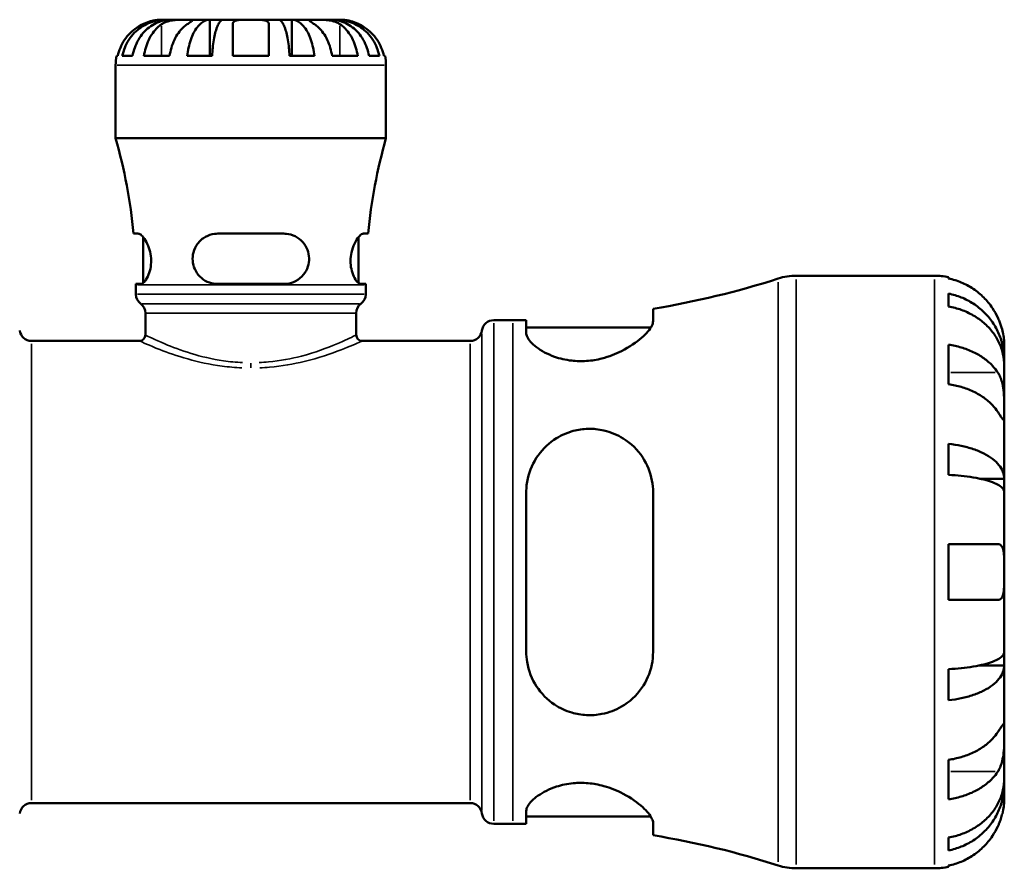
# Model space of a CAD drawing. Header units: millimetres. Extents: x 0 to 902, y 0 to 835.
# Tile 5 of 9: x 397 to 568, y 213 to 360. Entities that reach past the tile are written whole.
import ezdxf

# ---------------------------------------------------------------- set-up
doc = ezdxf.new("R2010")
doc.units = ezdxf.units.MM
doc.layers.add('Visible (ISO)', color=7, linetype='Continuous', lineweight=50)
doc.layers.add('Visible Narrow (ISO)', color=7, linetype='Continuous', lineweight=35)

msp = doc.modelspace()

# ---------------------------------------------------------------- linework, layer by layer
at = {"layer": 'Visible (ISO)'}
for p, q in [((422.408, 360.469), (421.654, 360.469)), ((422.408, 360.469), (422.408, 360.389)), ((423.373, 360.469), (422.408, 360.469)), ((426.23, 360.469), (423.373, 360.469)), ((430.155, 360.469), (426.23, 360.469)), ((430.155, 360.469), (430.155, 354.169)), ((432.483, 360.469), (430.155, 360.469)), ((437.279, 360.469), (432.483, 360.469)), ((442.075, 360.469), (437.279, 360.469)), ((444.403, 360.469), (442.075, 360.469)), ((448.328, 360.469), (444.403, 360.469)), ((444.403, 360.469), (444.403, 354.169)), ((451.185, 360.469), (448.328, 360.469)), ((452.15, 360.469), (451.185, 360.469)), ((452.904, 360.469), (452.15, 360.469)), ((452.15, 360.469), (452.15, 360.389)), ((413.938, 354.169), (414.152, 354.169)), ((414.929, 354.169), (416.717, 354.169)), ((418.698, 354.169), (423.153, 354.169)), ((426.234, 354.169), (430.549, 354.169)), ((434.129, 354.169), (440.429, 354.169)), ((444.009, 354.169), (448.324, 354.169)), ((451.405, 354.169), (455.86, 354.169)), ((457.841, 354.169), (459.629, 354.169)), ((460.406, 354.169), (460.62, 354.169)), ((413.779, 339.889), (413.779, 352.594)), ((460.779, 339.889), (460.779, 352.594)), ((460.779, 339.889), (413.779, 339.889)), ((417.711, 323.281), (416.884, 323.281)), ((418.564, 314.709), (418.564, 322.678)), ((443.029, 323.281), (431.529, 323.281)), ((455.994, 314.709), (455.994, 322.678)), ((457.674, 323.281), (456.847, 323.281)), ((532.121, 315.969), (556.154, 315.969)), ((558.579, 315.724), (558.579, 315.494)), ((417.304, 314.531), (418.149, 314.531)), ((417.304, 312.745), (417.304, 314.409)), ((431.529, 314.531), (443.029, 314.531)), ((456.409, 314.531), (457.254, 314.531)), ((457.254, 312.745), (457.254, 314.409)), ((558.579, 312.863), (558.579, 310.628)), ((507.216, 308.077), (507.216, 310.227)), ((418.949, 305.669), (418.949, 309.451)), ((455.609, 305.669), (455.609, 309.451)), ((479.509, 308.244), (482.849, 308.244)), ((485.166, 308.262), (485.166, 306.011)), ((485.166, 306.984), (506.831, 306.984)), ((399.137, 304.639), (417.919, 304.639)), ((456.639, 304.639), (475.421, 304.639)), ((558.579, 303.978), (558.579, 297.12)), ((568.279, 301.31), (568.279, 303.844)), ((568.279, 301.31), (568.228, 301.31)), ((568.279, 300.346), (568.279, 301.31)), ((568.279, 292.311), (568.279, 300.346)), ((568.279, 280.693), (568.279, 292.311)), ((558.579, 286.75), (558.579, 281.353)), ((568.279, 280.693), (563.987, 280.693)), ((568.279, 278.365), (568.279, 280.693)), ((485.166, 278.329), (485.166, 250.609)), ((507.216, 250.609), (507.216, 278.329)), ((568.279, 264.469), (568.279, 278.365)), ((558.579, 269.319), (558.579, 259.619)), ((568.279, 250.572), (568.279, 264.469)), ((568.279, 248.244), (568.279, 250.572)), ((568.279, 248.244), (563.987, 248.244)), ((568.279, 236.626), (568.279, 248.244)), ((558.579, 247.585), (558.579, 242.188)), ((568.279, 228.592), (568.279, 236.626)), ((558.579, 231.818), (558.579, 224.959)), ((568.279, 227.628), (568.279, 228.592)), ((568.279, 227.628), (568.228, 227.628)), ((568.279, 225.094), (568.279, 227.628)), ((399.137, 224.299), (475.421, 224.299)), ((485.166, 222.927), (485.166, 220.676)), ((485.166, 221.954), (506.831, 221.954)), ((507.216, 218.711), (507.216, 220.86)), ((479.509, 220.694), (482.849, 220.694)), ((558.579, 218.31), (558.579, 216.075)), ((532.121, 212.969), (556.154, 212.969)), ((558.579, 213.444), (558.579, 213.214))]:
    msp.add_line(p, q, dxfattribs=at)
for centre, radius, start, end in [((421.654, 352.594), 7.875, 168.46304, 180), ((452.904, 352.594), 7.875, 0, 11.53696), ((323.452, 314.409), 93.852, 5.42468, 15.75304), ((551.106, 314.409), 93.852, 164.24696, 174.57532), ((482.849, 458.942), 150.699, 279.30541, 287.82083), ((532.121, 305.669), 10.3, 90, 107.82083), ((556.154, 303.844), 12.125, 78.46304, 90), ((323.452, 314.409), 93.852, 0, 0.07479), ((551.106, 314.409), 93.852, 179.92521, 180), ((419.364, 312.745), 2.06, 180, 233.07793), ((455.194, 312.745), 2.06, 306.92207, 0), ((416.889, 309.451), 2.06, 0, 53.07793), ((457.669, 309.451), 2.06, 126.92207, 180), ((479.509, 306.184), 2.06, 90, 172.81924), ((482.849, 458.942), 150.699, 270, 270.88115), ((399.137, 306.699), 2.06, 187.18076, 270), ((475.421, 306.699), 2.06, 270, 352.81924), ((417.919, 305.669), 1.03, 270, 0), ((456.639, 305.669), 1.03, 180, 270), ((399.137, 222.239), 2.06, 90, 172.81924), ((475.421, 222.239), 2.06, 7.18076, 90), ((479.509, 222.754), 2.06, 187.18076, 270), ((482.849, 69.995), 150.699, 89.11885, 90), ((482.849, 69.995), 150.699, 72.17917, 80.69459), ((532.121, 223.269), 10.3, 252.17917, 270), ((556.154, 225.094), 12.125, 270, 281.53696)]:
    msp.add_arc(centre, radius, start, end, dxfattribs=at)
for points, knots in [([(418.504, 359.691), (418.171, 359.533), (417.834, 359.344), (417.068, 358.836), (416.653, 358.493), (415.961, 357.804), (415.618, 357.396), (415.026, 356.516), (414.778, 356.044), (414.41, 355.161), (414.255, 354.671), (414.152, 354.169)], [3.89239507, 3.89239507, 3.89239507, 3.89239507, 3.99831093, 3.99831093, 4.14541915, 4.14541915, 4.2913159, 4.2913159, 4.43721264, 4.43721264, 4.57824766, 4.57824766, 4.57824766, 4.57824766]), ([(414.929, 354.169), (415.029, 354.675), (415.18, 355.169), (415.536, 356.055), (415.775, 356.527), (416.346, 357.408), (416.676, 357.817), (417.342, 358.505), (417.738, 358.846), (418.592, 359.435), (419.05, 359.683), (419.92, 360.055), (420.414, 360.214), (421.422, 360.421), (421.937, 360.469), (422.408, 360.469)], [0.1494003, 0.1494003, 0.1494003, 0.1494003, 0.2914703, 0.2914703, 0.4372625, 0.4372625, 0.5830547, 0.5830547, 0.7289486, 0.7289486, 0.8748425, 0.8748425, 1.0209062, 1.0209062, 1.1669698, 1.1669698, 1.1669698, 1.1669698]), ([(423.373, 360.469), (422.953, 360.469), (422.495, 360.421), (421.598, 360.214), (421.158, 360.055), (420.384, 359.683), (419.977, 359.435), (419.217, 358.846), (418.864, 358.505), (418.271, 357.817), (417.977, 357.408), (417.469, 356.527), (417.256, 356.055), (416.94, 355.169), (416.806, 354.675), (416.717, 354.169)], [3.5031084, 3.5031084, 3.5031084, 3.5031084, 3.6491721, 3.6491721, 3.7952357, 3.7952357, 3.9411296, 3.9411296, 4.0870236, 4.0870236, 4.2328158, 4.2328158, 4.378608, 4.378608, 4.5206779, 4.5206779, 4.5206779, 4.5206779]), ([(421.654, 360.469), (421.654, 360.469), (421.631, 360.469), (421.537, 360.468), (421.463, 360.466), (421.193, 360.453), (420.951, 360.433), (420.44, 360.348), (420.203, 360.297), (419.766, 360.179), (419.575, 360.12), (419.185, 359.984), (418.988, 359.907), (418.695, 359.78), (418.599, 359.736), (418.504, 359.691)], [-2.17667965, -2.17667965, -2.17667965, -2.17667965, -2.11086653, -2.11086653, -2.04055216, -2.04055216, -1.91738302, -1.91738302, -1.82942275, -1.82942275, -1.76558177, -1.76558177, -1.70117883, -1.70117883, -1.66961913, -1.66961913, -1.66961913, -1.66961913]), ([(418.698, 354.169), (418.771, 354.671), (418.881, 355.161), (419.141, 356.044), (419.317, 356.516), (419.735, 357.396), (419.977, 357.804), (420.467, 358.493), (420.76, 358.836), (421.302, 359.344), (421.54, 359.533), (421.776, 359.691)], [0.14941001, 0.14941001, 0.14941001, 0.14941001, 0.29044502, 0.29044502, 0.43634177, 0.43634177, 0.58223851, 0.58223851, 0.72934673, 0.72934673, 0.83526259, 0.83526259, 0.83526259, 0.83526259]), ([(421.776, 359.691), (421.862, 359.749), (421.954, 359.804), (422.209, 359.94), (422.381, 360.016), (422.754, 360.151), (422.955, 360.209), (423.453, 360.324), (423.755, 360.37), (424.451, 360.442), (424.838, 360.457), (425.586, 360.47), (425.936, 360.469), (426.23, 360.469)], [-0.50766593, -0.50766593, -0.50766593, -0.50766593, -0.46718991, -0.46718991, -0.40200215, -0.40200215, -0.33506637, -0.33506637, -0.24300458, -0.24300458, -0.12488859, -0.12488859, 0, 0, 0, 0]), ([(426.23, 359.691), (425.995, 359.533), (425.757, 359.344), (425.215, 358.836), (424.922, 358.493), (424.432, 357.804), (424.19, 357.396), (423.771, 356.516), (423.596, 356.044), (423.336, 355.161), (423.226, 354.671), (423.153, 354.169)], [3.89240137, 3.89240137, 3.89240137, 3.89240137, 3.99831723, 3.99831723, 4.14542545, 4.14542545, 4.2913222, 4.2913222, 4.43721894, 4.43721894, 4.57825396, 4.57825396, 4.57825396, 4.57825396]), ([(426.23, 360.469), (426.386, 360.469), (426.525, 360.469), (426.773, 360.468), (426.879, 360.466), (427.077, 360.454), (427.142, 360.439), (427.161, 360.374), (427.122, 360.327), (426.982, 360.209), (426.903, 360.151), (426.711, 360.016), (426.6, 359.94), (426.399, 359.804), (426.317, 359.749), (426.23, 359.691)], [0, 0, 0, 0, 0.06608139, 0.06608139, 0.13667451, 0.13667451, 0.23873403, 0.23873403, 0.33457773, 0.33457773, 0.40157847, 0.40157847, 0.46685307, 0.46685307, 0.50745344, 0.50745344, 0.50745344, 0.50745344]), ([(426.234, 354.169), (426.287, 354.675), (426.366, 355.169), (426.552, 356.055), (426.678, 356.527), (426.977, 357.408), (427.15, 357.817), (427.499, 358.505), (427.707, 358.846), (428.155, 359.435), (428.394, 359.683), (428.851, 360.055), (429.109, 360.214), (429.638, 360.421), (429.908, 360.469), (430.155, 360.469)], [0.1494003, 0.1494003, 0.1494003, 0.1494003, 0.2914703, 0.2914703, 0.4372625, 0.4372625, 0.5830547, 0.5830547, 0.7289486, 0.7289486, 0.8748425, 0.8748425, 1.0209062, 1.0209062, 1.1669698, 1.1669698, 1.1669698, 1.1669698]), ([(432.483, 360.469), (432.361, 360.469), (432.228, 360.421), (431.967, 360.214), (431.84, 360.055), (431.615, 359.683), (431.496, 359.435), (431.275, 358.846), (431.173, 358.505), (431.001, 357.817), (430.915, 357.408), (430.768, 356.527), (430.706, 356.055), (430.614, 355.169), (430.575, 354.675), (430.549, 354.169)], [3.5031084, 3.5031084, 3.5031084, 3.5031084, 3.6491721, 3.6491721, 3.7952357, 3.7952357, 3.9411296, 3.9411296, 4.0870236, 4.0870236, 4.2328158, 4.2328158, 4.378608, 4.378608, 4.5206779, 4.5206779, 4.5206779, 4.5206779]), ([(434.129, 359.691), (434.129, 359.753), (434.137, 359.812), (434.178, 359.948), (434.221, 360.021), (434.347, 360.152), (434.432, 360.209), (434.686, 360.324), (434.872, 360.37), (435.375, 360.442), (435.705, 360.457), (436.451, 360.47), (436.863, 360.469), (437.279, 360.469)], [-0.50816407, -0.50816407, -0.50816407, -0.50816407, -0.46460526, -0.46460526, -0.40154747, -0.40154747, -0.3356183, -0.3356183, -0.24286964, -0.24286964, -0.12490659, -0.12490659, 0, 0, 0, 0]), ([(434.129, 354.169), (434.129, 354.671), (434.129, 355.161), (434.129, 356.044), (434.129, 356.516), (434.129, 357.396), (434.129, 357.804), (434.129, 358.493), (434.129, 358.836), (434.129, 359.344), (434.129, 359.533), (434.129, 359.691)], [0.14941001, 0.14941001, 0.14941001, 0.14941001, 0.29044502, 0.29044502, 0.43634177, 0.43634177, 0.58223851, 0.58223851, 0.72934673, 0.72934673, 0.83526259, 0.83526259, 0.83526259, 0.83526259]), ([(437.279, 360.469), (437.498, 360.469), (437.717, 360.469), (438.161, 360.468), (438.384, 360.466), (438.969, 360.453), (439.304, 360.433), (439.781, 360.348), (439.947, 360.297), (440.173, 360.179), (440.248, 360.12), (440.361, 359.984), (440.398, 359.907), (440.425, 359.78), (440.429, 359.736), (440.429, 359.691)], [-2.17667965, -2.17667965, -2.17667965, -2.17667965, -2.11086653, -2.11086653, -2.04055216, -2.04055216, -1.91738302, -1.91738302, -1.82942275, -1.82942275, -1.76558177, -1.76558177, -1.70117883, -1.70117883, -1.66961913, -1.66961913, -1.66961913, -1.66961913]), ([(440.429, 359.691), (440.429, 359.533), (440.429, 359.344), (440.429, 358.836), (440.429, 358.493), (440.429, 357.804), (440.429, 357.396), (440.429, 356.516), (440.429, 356.044), (440.429, 355.161), (440.429, 354.671), (440.429, 354.169)], [3.89239507, 3.89239507, 3.89239507, 3.89239507, 3.99831093, 3.99831093, 4.14541915, 4.14541915, 4.2913159, 4.2913159, 4.43721264, 4.43721264, 4.57824766, 4.57824766, 4.57824766, 4.57824766]), ([(444.009, 354.169), (443.983, 354.675), (443.944, 355.169), (443.852, 356.055), (443.79, 356.527), (443.643, 357.408), (443.557, 357.817), (443.385, 358.505), (443.282, 358.846), (443.062, 359.435), (442.943, 359.683), (442.718, 360.055), (442.591, 360.214), (442.33, 360.421), (442.197, 360.469), (442.075, 360.469)], [0.1494003, 0.1494003, 0.1494003, 0.1494003, 0.2914703, 0.2914703, 0.4372625, 0.4372625, 0.5830547, 0.5830547, 0.7289486, 0.7289486, 0.8748425, 0.8748425, 1.0209062, 1.0209062, 1.1669698, 1.1669698, 1.1669698, 1.1669698]), ([(444.403, 360.469), (444.65, 360.469), (444.92, 360.421), (445.449, 360.214), (445.707, 360.055), (446.164, 359.683), (446.403, 359.435), (446.851, 358.846), (447.059, 358.505), (447.408, 357.817), (447.581, 357.408), (447.88, 356.527), (448.006, 356.055), (448.192, 355.169), (448.271, 354.675), (448.324, 354.169)], [3.5031084, 3.5031084, 3.5031084, 3.5031084, 3.6491721, 3.6491721, 3.7952357, 3.7952357, 3.9411296, 3.9411296, 4.0870236, 4.0870236, 4.2328158, 4.2328158, 4.378608, 4.378608, 4.5206779, 4.5206779, 4.5206779, 4.5206779]), ([(448.328, 359.691), (448.241, 359.749), (448.159, 359.804), (447.958, 359.94), (447.847, 360.016), (447.655, 360.151), (447.577, 360.209), (447.439, 360.324), (447.4, 360.37), (447.412, 360.442), (447.492, 360.457), (447.8, 360.47), (448.033, 360.469), (448.328, 360.469)], [-0.50766593, -0.50766593, -0.50766593, -0.50766593, -0.46718991, -0.46718991, -0.40200215, -0.40200215, -0.33506637, -0.33506637, -0.24300458, -0.24300458, -0.12488859, -0.12488859, 0, 0, 0, 0]), ([(448.328, 360.469), (448.483, 360.469), (448.655, 360.469), (449.037, 360.468), (449.248, 360.466), (449.788, 360.454), (450.123, 360.439), (450.778, 360.374), (451.092, 360.327), (451.603, 360.209), (451.804, 360.151), (452.177, 360.016), (452.348, 359.94), (452.604, 359.804), (452.696, 359.749), (452.782, 359.691)], [0, 0, 0, 0, 0.06608139, 0.06608139, 0.13667451, 0.13667451, 0.23873403, 0.23873403, 0.33457773, 0.33457773, 0.40157847, 0.40157847, 0.46685307, 0.46685307, 0.50745344, 0.50745344, 0.50745344, 0.50745344]), ([(451.405, 354.169), (451.332, 354.671), (451.222, 355.161), (450.962, 356.044), (450.786, 356.516), (450.368, 357.396), (450.126, 357.804), (449.636, 358.493), (449.343, 358.836), (448.801, 359.344), (448.563, 359.533), (448.328, 359.691)], [0.14941001, 0.14941001, 0.14941001, 0.14941001, 0.29044502, 0.29044502, 0.43634177, 0.43634177, 0.58223851, 0.58223851, 0.72934673, 0.72934673, 0.83526259, 0.83526259, 0.83526259, 0.83526259]), ([(457.841, 354.169), (457.752, 354.675), (457.618, 355.169), (457.302, 356.055), (457.088, 356.527), (456.581, 357.408), (456.287, 357.817), (455.694, 358.505), (455.341, 358.846), (454.581, 359.435), (454.174, 359.683), (453.4, 360.055), (452.96, 360.214), (452.063, 360.421), (451.605, 360.469), (451.185, 360.469)], [0.1494003, 0.1494003, 0.1494003, 0.1494003, 0.2914703, 0.2914703, 0.4372625, 0.4372625, 0.5830547, 0.5830547, 0.7289486, 0.7289486, 0.8748425, 0.8748425, 1.0209062, 1.0209062, 1.1669698, 1.1669698, 1.1669698, 1.1669698]), ([(452.15, 360.469), (452.621, 360.469), (453.136, 360.421), (454.144, 360.214), (454.638, 360.055), (455.508, 359.683), (455.966, 359.435), (456.819, 358.846), (457.216, 358.505), (457.882, 357.817), (458.212, 357.408), (458.783, 356.527), (459.022, 356.055), (459.378, 355.169), (459.528, 354.675), (459.629, 354.169)], [3.5031084, 3.5031084, 3.5031084, 3.5031084, 3.6491721, 3.6491721, 3.7952357, 3.7952357, 3.9411297, 3.9411297, 4.0870236, 4.0870236, 4.2328158, 4.2328158, 4.378608, 4.378608, 4.5206779, 4.5206779, 4.5206779, 4.5206779]), ([(452.782, 359.691), (453.018, 359.533), (453.256, 359.344), (453.798, 358.836), (454.091, 358.493), (454.581, 357.804), (454.823, 357.396), (455.241, 356.516), (455.417, 356.044), (455.677, 355.161), (455.787, 354.671), (455.86, 354.169)], [3.89240137, 3.89240137, 3.89240137, 3.89240137, 3.99831723, 3.99831723, 4.14542545, 4.14542545, 4.2913222, 4.2913222, 4.43721894, 4.43721894, 4.57825396, 4.57825396, 4.57825396, 4.57825396]), ([(456.054, 359.691), (455.923, 359.753), (455.791, 359.812), (455.465, 359.948), (455.273, 360.021), (454.884, 360.152), (454.689, 360.209), (454.24, 360.324), (453.998, 360.37), (453.514, 360.442), (453.297, 360.457), (452.987, 360.47), (452.904, 360.469), (452.904, 360.469)], [-0.50816407, -0.50816407, -0.50816407, -0.50816407, -0.46460526, -0.46460526, -0.40154747, -0.40154747, -0.3356183, -0.3356183, -0.24286964, -0.24286964, -0.12490659, -0.12490659, 0, 0, 0, 0]), ([(460.406, 354.169), (460.303, 354.671), (460.148, 355.161), (459.78, 356.044), (459.531, 356.516), (458.94, 357.396), (458.597, 357.804), (457.904, 358.493), (457.49, 358.836), (456.724, 359.344), (456.387, 359.533), (456.054, 359.691)], [0.14941001, 0.14941001, 0.14941001, 0.14941001, 0.29044502, 0.29044502, 0.43634177, 0.43634177, 0.58223851, 0.58223851, 0.72934673, 0.72934673, 0.83526259, 0.83526259, 0.83526259, 0.83526259]), ([(417.711, 323.281), (417.754, 323.281), (417.799, 323.274), (418.02, 323.207), (418.222, 323.058), (418.664, 322.579), (418.905, 322.235), (419.338, 321.419), (419.531, 320.957), (419.803, 319.997), (419.891, 319.521), (419.964, 318.535), (419.946, 318.045), (419.803, 317.052), (419.67, 316.573), (419.323, 315.694), (419.104, 315.314), (418.685, 314.786), (418.486, 314.623), (418.252, 314.541), (418.2, 314.531), (418.149, 314.531)], [-1.550574, -1.550574, -1.550574, -1.550574, -1.5048424, -1.5048424, -1.3365845, -1.3365845, -1.1544685, -1.1544685, -0.9837331, -0.9837331, -0.835577, -0.835577, -0.6861693, -0.6861693, -0.5190254, -0.5190254, -0.3305233, -0.3305233, -0.1578201, -0.1578201, -0.10512, -0.10512, -0.10512, -0.10512]), ([(431.529, 314.531), (431.418, 314.531), (431.308, 314.536), (430.681, 314.583), (430.18, 314.713), (429.225, 315.148), (428.777, 315.462), (428.037, 316.221), (427.738, 316.658), (427.33, 317.587), (427.209, 318.058), (427.127, 319.048), (427.173, 319.546), (427.444, 320.574), (427.692, 321.078), (428.394, 322.023), (428.873, 322.439), (429.894, 323), (430.417, 323.174), (431.153, 323.269), (431.34, 323.281), (431.529, 323.281)], [-1.5396232, -1.5396232, -1.5396232, -1.5396232, -1.5048352, -1.5048352, -1.3417245, -1.3417245, -1.1691393, -1.1691393, -1.0055094, -1.0055094, -0.8583194, -0.8583194, -0.706767, -0.706767, -0.5315118, -0.5315118, -0.3289855, -0.3289855, -0.1536439, -0.1536439, -0.0944415, -0.0944415, -0.0944415, -0.0944415]), ([(443.029, 323.281), (443.175, 323.281), (443.32, 323.274), (443.994, 323.207), (444.503, 323.058), (445.472, 322.579), (445.923, 322.235), (446.649, 321.419), (446.933, 320.957), (447.292, 319.997), (447.388, 319.521), (447.416, 318.535), (447.346, 318.045), (447.029, 317.052), (446.768, 316.573), (446.058, 315.694), (445.594, 315.314), (444.596, 314.786), (444.073, 314.623), (443.364, 314.541), (443.197, 314.531), (443.029, 314.531)], [-1.550574, -1.550574, -1.550574, -1.550574, -1.5048424, -1.5048424, -1.3365845, -1.3365845, -1.1544685, -1.1544685, -0.9837331, -0.9837331, -0.835577, -0.835577, -0.6861693, -0.6861693, -0.5190254, -0.5190254, -0.3305233, -0.3305233, -0.1578201, -0.1578201, -0.10512, -0.10512, -0.10512, -0.10512]), ([(456.409, 314.531), (456.375, 314.531), (456.341, 314.536), (456.141, 314.583), (455.957, 314.713), (455.569, 315.148), (455.365, 315.462), (455.011, 316.221), (454.859, 316.658), (454.662, 317.587), (454.611, 318.058), (454.614, 319.048), (454.671, 319.546), (454.897, 320.574), (455.076, 321.078), (455.518, 322.023), (455.787, 322.439), (456.269, 323), (456.483, 323.174), (456.732, 323.269), (456.792, 323.281), (456.847, 323.281)], [-1.5396232, -1.5396232, -1.5396232, -1.5396232, -1.5048352, -1.5048352, -1.3417245, -1.3417245, -1.1691393, -1.1691393, -1.0055094, -1.0055094, -0.8583194, -0.8583194, -0.706767, -0.706767, -0.5315118, -0.5315118, -0.3289855, -0.3289855, -0.1536439, -0.1536439, -0.0944415, -0.0944415, -0.0944415, -0.0944415]), ([(567.147, 308.694), (566.893, 309.244), (566.582, 309.803), (565.775, 311.016), (565.248, 311.649), (564.189, 312.712), (563.56, 313.238), (562.203, 314.147), (561.477, 314.529), (560.114, 315.095), (559.356, 315.335), (558.579, 315.494)], [5.9143146, 5.9143146, 5.9143146, 5.9143146, 6.0897305, 6.0897305, 6.3151304, 6.3151304, 6.5397196, 6.5397196, 6.7643088, 6.7643088, 6.9824261, 6.9824261, 6.9824261, 6.9824261]), ([(558.579, 312.863), (559.356, 312.709), (560.115, 312.477), (561.479, 311.929), (562.205, 311.56), (563.562, 310.68), (564.191, 310.171), (565.25, 309.143), (565.777, 308.531), (566.685, 307.212), (567.066, 306.506), (567.64, 305.16), (567.886, 304.396), (568.205, 302.836), (568.279, 302.039), (568.279, 301.31)], [0.2300349, 0.2300349, 0.2300349, 0.2300349, 0.4483378, 0.4483378, 0.6728957, 0.6728957, 0.8974535, 0.8974535, 1.1226267, 1.1226267, 1.3478, 1.3478, 1.5738057, 1.5738057, 1.7998115, 1.7998115, 1.7998115, 1.7998115]), ([(568.279, 300.346), (568.279, 300.995), (568.205, 301.704), (567.886, 303.092), (567.64, 303.772), (567.066, 304.97), (566.685, 305.598), (565.777, 306.772), (565.25, 307.317), (564.191, 308.231), (563.562, 308.685), (562.205, 309.468), (561.479, 309.797), (560.115, 310.284), (559.356, 310.49), (558.579, 310.628)], [5.4054322, 5.4054322, 5.4054322, 5.4054322, 5.6314379, 5.6314379, 5.8574437, 5.8574437, 6.0826169, 6.0826169, 6.3077901, 6.3077901, 6.5323479, 6.5323479, 6.7569058, 6.7569058, 6.9752088, 6.9752088, 6.9752088, 6.9752088]), ([(568.279, 303.844), (568.279, 303.844), (568.28, 303.917), (568.273, 304.221), (568.264, 304.469), (568.205, 305.088), (568.159, 305.441), (568.014, 306.185), (567.925, 306.557), (567.737, 307.189), (567.655, 307.437), (567.482, 307.91), (567.393, 308.135), (567.249, 308.471), (567.199, 308.582), (567.147, 308.694)], [0, 0, 0, 0, 0.14558971, 0.14558971, 0.30930841, 0.30930841, 0.45830506, 0.45830506, 0.58735107, 0.58735107, 0.66775406, 0.66775406, 0.73999155, 0.73999155, 0.77632248, 0.77632248, 0.77632248, 0.77632248]), ([(507.216, 308.077), (507.216, 307.836), (507.138, 307.563), (506.678, 306.647), (506.067, 305.925), (504.314, 304.39), (503.127, 303.567), (500.701, 302.351), (499.558, 301.901), (497.454, 301.364), (496.55, 301.213), (494.76, 301.091), (493.899, 301.112), (491.993, 301.332), (490.998, 301.573), (488.824, 302.338), (487.759, 302.928), (486.122, 304.158), (485.559, 304.8), (485.215, 305.599), (485.166, 305.811), (485.166, 306.011)], [-3.9517014, -3.9517014, -3.9517014, -3.9517014, -3.7113026, -3.7113026, -3.2164889, -3.2164889, -2.6846697, -2.6846697, -2.2955663, -2.2955663, -2.0182267, -2.0182267, -1.753913, -1.753913, -1.4155371, -1.4155371, -0.9344062, -0.9344062, -0.4411075, -0.4411075, -0.2510342, -0.2510342, -0.2510342, -0.2510342]), ([(558.579, 303.978), (559.356, 303.866), (560.114, 303.697), (561.477, 303.296), (562.203, 303.026), (563.56, 302.384), (564.189, 302.011), (565.248, 301.26), (565.775, 300.812), (566.582, 299.955), (566.893, 299.559), (567.147, 299.17)], [0.2300371, 0.2300371, 0.2300371, 0.2300371, 0.4481544, 0.4481544, 0.6727436, 0.6727436, 0.8973328, 0.8973328, 1.1227327, 1.1227327, 1.2981486, 1.2981486, 1.2981486, 1.2981486]), ([(567.147, 299.17), (567.201, 299.088), (567.253, 299.003), (567.435, 298.68), (567.554, 298.424), (567.772, 297.848), (567.867, 297.529), (568.058, 296.709), (568.134, 296.2), (568.242, 295.072), (568.263, 294.465), (568.281, 293.304), (568.279, 292.765), (568.279, 292.311)], [-0.78090098, -0.78090098, -0.78090098, -0.78090098, -0.74249641, -0.74249641, -0.64168011, -0.64168011, -0.53308797, -0.53308797, -0.37727943, -0.37727943, -0.19250343, -0.19250343, 0, 0, 0, 0]), ([(567.147, 292.311), (566.893, 292.7), (566.582, 293.096), (565.775, 293.953), (565.248, 294.401), (564.189, 295.152), (563.56, 295.525), (562.203, 296.167), (561.477, 296.437), (560.114, 296.838), (559.356, 297.007), (558.579, 297.12)], [5.9143146, 5.9143146, 5.9143146, 5.9143146, 6.0897305, 6.0897305, 6.3151304, 6.3151304, 6.5397196, 6.5397196, 6.7643088, 6.7643088, 6.9824261, 6.9824261, 6.9824261, 6.9824261]), ([(568.279, 292.311), (568.279, 292.043), (568.279, 291.807), (568.277, 291.397), (568.274, 291.228), (568.249, 290.952), (568.222, 290.879), (568.111, 290.905), (568.03, 290.995), (567.833, 291.269), (567.736, 291.413), (567.512, 291.751), (567.389, 291.941), (567.218, 292.203), (567.183, 292.257), (567.147, 292.311)], [0, 0, 0, 0, 0.11375655, 0.11375655, 0.23538098, 0.23538098, 0.39430899, 0.39430899, 0.54630686, 0.54630686, 0.65204055, 0.65204055, 0.75381821, 0.75381821, 0.77933795, 0.77933795, 0.77933795, 0.77933795]), ([(485.166, 278.329), (485.166, 278.34), (485.166, 278.351), (485.169, 279.16), (485.258, 279.948), (485.751, 282.172), (486.366, 283.544), (488.072, 285.927), (489.158, 286.951), (491.33, 288.279), (492.304, 288.702), (494.178, 289.203), (495.035, 289.327), (496.838, 289.375), (497.757, 289.28), (499.869, 288.798), (501.004, 288.319), (503.386, 286.837), (504.539, 285.704), (506.191, 283.185), (506.751, 281.829), (507.151, 279.704), (507.216, 279.021), (507.216, 278.329)], [-3.8909291, -3.8909291, -3.8909291, -3.8909291, -3.8874539, -3.8874539, -3.6354946, -3.6354946, -3.1559196, -3.1559196, -2.6861424, -2.6861424, -2.3611056, -2.3611056, -2.099512, -2.099512, -1.8162741, -1.8162741, -1.4240655, -1.4240655, -0.8927345, -0.8927345, -0.4147174, -0.4147174, -0.1956726, -0.1956726, -0.1956726, -0.1956726]), ([(558.579, 286.75), (559.356, 286.669), (560.115, 286.547), (561.479, 286.26), (562.205, 286.067), (563.562, 285.606), (564.191, 285.338), (565.25, 284.8), (565.777, 284.479), (566.685, 283.787), (567.066, 283.417), (567.64, 282.712), (567.886, 282.311), (568.205, 281.493), (568.279, 281.076), (568.279, 280.693)], [0.2300349, 0.2300349, 0.2300349, 0.2300349, 0.4483378, 0.4483378, 0.6728957, 0.6728957, 0.8974535, 0.8974535, 1.1226267, 1.1226267, 1.3478, 1.3478, 1.5738057, 1.5738057, 1.7998115, 1.7998115, 1.7998115, 1.7998115]), ([(568.279, 278.365), (568.279, 278.554), (568.205, 278.76), (567.886, 279.163), (567.64, 279.361), (567.066, 279.709), (566.685, 279.891), (565.777, 280.233), (565.25, 280.391), (564.191, 280.657), (563.562, 280.788), (562.205, 281.016), (561.479, 281.111), (560.115, 281.253), (559.356, 281.313), (558.579, 281.353)], [5.4054322, 5.4054322, 5.4054322, 5.4054322, 5.6314379, 5.6314379, 5.8574437, 5.8574437, 6.0826169, 6.0826169, 6.3077901, 6.3077901, 6.5323479, 6.5323479, 6.7569058, 6.7569058, 6.9752088, 6.9752088, 6.9752088, 6.9752088]), ([(558.579, 269.319), (559.356, 269.319), (560.114, 269.319), (561.477, 269.319), (562.203, 269.319), (563.56, 269.319), (564.189, 269.319), (565.248, 269.319), (565.775, 269.319), (566.582, 269.319), (566.893, 269.319), (567.147, 269.319)], [0.2300371, 0.2300371, 0.2300371, 0.2300371, 0.4481544, 0.4481544, 0.6727436, 0.6727436, 0.8973328, 0.8973328, 1.1227327, 1.1227327, 1.2981486, 1.2981486, 1.2981486, 1.2981486]), ([(567.147, 269.319), (567.218, 269.319), (567.285, 269.312), (567.466, 269.27), (567.571, 269.219), (567.772, 269.055), (567.863, 268.935), (568.056, 268.543), (568.134, 268.231), (568.242, 267.415), (568.263, 266.901), (568.281, 265.744), (568.279, 265.109), (568.279, 264.469)], [-0.77507703, -0.77507703, -0.77507703, -0.77507703, -0.72560399, -0.72560399, -0.63594265, -0.63594265, -0.53365641, -0.53365641, -0.3753162, -0.3753162, -0.19216783, -0.19216783, 0, 0, 0, 0]), ([(568.279, 264.469), (568.279, 264.033), (568.279, 263.6), (568.275, 262.718), (568.27, 262.278), (568.225, 261.349), (568.176, 260.896), (568.012, 260.292), (567.924, 260.095), (567.729, 259.839), (567.633, 259.758), (567.415, 259.648), (567.293, 259.621), (567.156, 259.619), (567.152, 259.619), (567.147, 259.619)], [-3.37535926, -3.37535926, -3.37535926, -3.37535926, -3.24472064, -3.24472064, -3.10081281, -3.10081281, -2.91318515, -2.91318515, -2.78540812, -2.78540812, -2.69094331, -2.69094331, -2.59427293, -2.59427293, -2.59108226, -2.59108226, -2.59108226, -2.59108226]), ([(567.147, 259.619), (566.893, 259.619), (566.582, 259.619), (565.775, 259.619), (565.248, 259.619), (564.189, 259.619), (563.56, 259.619), (562.203, 259.619), (561.477, 259.619), (560.114, 259.619), (559.356, 259.619), (558.579, 259.619)], [5.9143146, 5.9143146, 5.9143146, 5.9143146, 6.0897305, 6.0897305, 6.3151304, 6.3151304, 6.5397196, 6.5397196, 6.7643088, 6.7643088, 6.9824261, 6.9824261, 6.9824261, 6.9824261]), ([(507.216, 250.609), (507.216, 249.851), (507.138, 249.103), (506.678, 246.878), (506.067, 245.491), (504.314, 242.988), (503.127, 241.887), (500.701, 240.479), (499.558, 240.036), (497.454, 239.62), (496.55, 239.551), (494.76, 239.642), (493.899, 239.79), (491.993, 240.353), (490.998, 240.824), (488.824, 242.265), (487.759, 243.353), (486.122, 245.869), (485.559, 247.31), (485.215, 249.416), (485.166, 250.011), (485.166, 250.609)], [-3.9517014, -3.9517014, -3.9517014, -3.9517014, -3.7113026, -3.7113026, -3.2164889, -3.2164889, -2.6846697, -2.6846697, -2.2955663, -2.2955663, -2.0182267, -2.0182267, -1.753913, -1.753913, -1.4155371, -1.4155371, -0.9344062, -0.9344062, -0.4411075, -0.4411075, -0.2510342, -0.2510342, -0.2510342, -0.2510342]), ([(558.579, 247.585), (559.356, 247.625), (560.115, 247.685), (561.479, 247.826), (562.205, 247.922), (563.562, 248.149), (564.191, 248.281), (565.25, 248.547), (565.777, 248.705), (566.685, 249.046), (567.066, 249.229), (567.64, 249.577), (567.886, 249.774), (568.205, 250.178), (568.279, 250.384), (568.279, 250.572)], [0.2300349, 0.2300349, 0.2300349, 0.2300349, 0.4483378, 0.4483378, 0.6728957, 0.6728957, 0.8974535, 0.8974535, 1.1226267, 1.1226267, 1.3478, 1.3478, 1.5738057, 1.5738057, 1.7998115, 1.7998115, 1.7998115, 1.7998115]), ([(568.279, 248.244), (568.279, 247.862), (568.205, 247.444), (567.886, 246.626), (567.64, 246.226), (567.066, 245.521), (566.685, 245.15), (565.777, 244.459), (565.25, 244.138), (564.191, 243.599), (563.562, 243.332), (562.205, 242.871), (561.479, 242.677), (560.115, 242.39), (559.356, 242.269), (558.579, 242.188)], [5.4054322, 5.4054322, 5.4054322, 5.4054322, 5.6314379, 5.6314379, 5.8574437, 5.8574437, 6.0826169, 6.0826169, 6.3077901, 6.3077901, 6.5323479, 6.5323479, 6.7569058, 6.7569058, 6.9752088, 6.9752088, 6.9752088, 6.9752088]), ([(567.147, 236.626), (567.201, 236.708), (567.253, 236.788), (567.435, 237.067), (567.554, 237.25), (567.772, 237.579), (567.867, 237.719), (568.058, 237.976), (568.134, 238.053), (568.242, 238.04), (568.263, 237.917), (568.281, 237.439), (568.279, 237.08), (568.279, 236.626)], [-0.78090098, -0.78090098, -0.78090098, -0.78090098, -0.74249641, -0.74249641, -0.64168011, -0.64168011, -0.53308797, -0.53308797, -0.37727943, -0.37727943, -0.19250343, -0.19250343, 0, 0, 0, 0]), ([(558.579, 231.818), (559.356, 231.931), (560.114, 232.1), (561.477, 232.5), (562.203, 232.77), (563.56, 233.413), (564.189, 233.786), (565.248, 234.537), (565.775, 234.985), (566.582, 235.842), (566.893, 236.238), (567.147, 236.626)], [0.2300371, 0.2300371, 0.2300371, 0.2300371, 0.4481544, 0.4481544, 0.6727436, 0.6727436, 0.8973328, 0.8973328, 1.1227327, 1.1227327, 1.2981486, 1.2981486, 1.2981486, 1.2981486]), ([(568.279, 236.626), (568.279, 236.358), (568.279, 236.06), (568.277, 235.391), (568.274, 235.021), (568.249, 234.128), (568.222, 233.602), (568.111, 232.572), (568.03, 232.08), (567.833, 231.289), (567.736, 230.982), (567.512, 230.42), (567.389, 230.166), (567.218, 229.878), (567.183, 229.822), (567.147, 229.768)], [0, 0, 0, 0, 0.11375655, 0.11375655, 0.23538098, 0.23538098, 0.39430899, 0.39430899, 0.54630686, 0.54630686, 0.65204055, 0.65204055, 0.75381821, 0.75381821, 0.77933795, 0.77933795, 0.77933795, 0.77933795]), ([(567.147, 229.768), (566.893, 229.379), (566.582, 228.983), (565.775, 228.126), (565.248, 227.678), (564.189, 226.927), (563.56, 226.554), (562.203, 225.911), (561.477, 225.641), (560.114, 225.241), (559.356, 225.072), (558.579, 224.959)], [5.9143146, 5.9143146, 5.9143146, 5.9143146, 6.0897305, 6.0897305, 6.3151304, 6.3151304, 6.5397196, 6.5397196, 6.7643088, 6.7643088, 6.9824261, 6.9824261, 6.9824261, 6.9824261]), ([(485.166, 222.927), (485.166, 222.931), (485.166, 222.934), (485.169, 223.205), (485.258, 223.493), (485.751, 224.372), (486.366, 225.003), (488.072, 226.19), (489.158, 226.75), (491.33, 227.449), (492.304, 227.66), (494.178, 227.838), (495.035, 227.842), (496.838, 227.685), (497.757, 227.512), (499.869, 226.927), (501.004, 226.455), (503.386, 225.206), (504.539, 224.378), (506.191, 222.873), (506.751, 222.184), (507.151, 221.327), (507.216, 221.08), (507.216, 220.86)], [-3.8909291, -3.8909291, -3.8909291, -3.8909291, -3.8874539, -3.8874539, -3.6354946, -3.6354946, -3.1559196, -3.1559196, -2.6861424, -2.6861424, -2.3611056, -2.3611056, -2.099512, -2.099512, -1.8162741, -1.8162741, -1.4240655, -1.4240655, -0.8927345, -0.8927345, -0.4147174, -0.4147174, -0.1956726, -0.1956726, -0.1956726, -0.1956726]), ([(558.579, 218.31), (559.356, 218.447), (560.115, 218.654), (561.479, 219.141), (562.205, 219.47), (563.562, 220.253), (564.191, 220.706), (565.25, 221.621), (565.777, 222.166), (566.685, 223.339), (567.066, 223.968), (567.64, 225.166), (567.886, 225.845), (568.205, 227.234), (568.279, 227.943), (568.279, 228.592)], [0.2300349, 0.2300349, 0.2300349, 0.2300349, 0.4483378, 0.4483378, 0.6728957, 0.6728957, 0.8974535, 0.8974535, 1.1226267, 1.1226267, 1.3478, 1.3478, 1.5738057, 1.5738057, 1.7998115, 1.7998115, 1.7998115, 1.7998115]), ([(568.279, 227.628), (568.279, 226.898), (568.205, 226.102), (567.886, 224.541), (567.64, 223.778), (567.066, 222.432), (566.685, 221.726), (565.777, 220.407), (565.25, 219.794), (564.191, 218.767), (563.562, 218.257), (562.205, 217.378), (561.479, 217.008), (560.115, 216.461), (559.356, 216.229), (558.579, 216.075)], [5.4054322, 5.4054322, 5.4054322, 5.4054322, 5.6314379, 5.6314379, 5.8574437, 5.8574437, 6.0826169, 6.0826169, 6.3077901, 6.3077901, 6.5323479, 6.5323479, 6.7569058, 6.7569058, 6.9752088, 6.9752088, 6.9752088, 6.9752088]), ([(567.147, 220.244), (567.218, 220.396), (567.285, 220.549), (567.466, 220.982), (567.571, 221.262), (567.772, 221.855), (567.863, 222.165), (568.056, 222.925), (568.134, 223.35), (568.242, 224.144), (568.263, 224.484), (568.281, 224.967), (568.279, 225.094), (568.279, 225.094)], [-0.77507703, -0.77507703, -0.77507703, -0.77507703, -0.72560399, -0.72560399, -0.63594265, -0.63594265, -0.53365641, -0.53365641, -0.3753162, -0.3753162, -0.19216783, -0.19216783, 0, 0, 0, 0]), ([(558.579, 213.444), (559.356, 213.603), (560.114, 213.842), (561.477, 214.408), (562.203, 214.79), (563.56, 215.699), (564.189, 216.226), (565.248, 217.288), (565.775, 217.922), (566.582, 219.134), (566.893, 219.694), (567.147, 220.244)], [0.2300371, 0.2300371, 0.2300371, 0.2300371, 0.4481544, 0.4481544, 0.6727436, 0.6727436, 0.8973328, 0.8973328, 1.1227327, 1.1227327, 1.2981486, 1.2981486, 1.2981486, 1.2981486])]:
    msp.add_open_spline(points, degree=3, knots=knots, dxfattribs=at)
at = {"layer": 'Visible Narrow (ISO)'}
for p, q in [((421.776, 359.415), (421.776, 354.445)), ((452.782, 359.415), (452.782, 354.445)), ((460.49, 352.594), (414.068, 352.594)), ((532.121, 315.335), (532.121, 213.603)), ((556.154, 213.603), (556.154, 315.335)), ((457.008, 314.409), (417.55, 314.409)), ((528.969, 214.091), (528.969, 314.847)), ((417.55, 312.745), (457.008, 312.745)), ((456.196, 311.098), (418.362, 311.098)), ((455.383, 309.451), (419.175, 309.451)), ((479.509, 307.705), (479.509, 221.233)), ((482.849, 221.233), (482.849, 307.705)), ((477.465, 305.925), (477.465, 223.013)), ((399.137, 304.144), (399.137, 224.793)), ((475.421, 224.793), (475.421, 304.144)), ((437.279, 299.955), (437.279, 300.781)), ((566.719, 299.17), (559.007, 299.17)), ((566.719, 229.768), (559.007, 229.768))]:
    msp.add_line(p, q, dxfattribs=at)
for points, knots in [([(435.819, 300.87), (434.713, 300.92), (433.618, 301.025), (430.525, 301.469), (428.615, 301.931), (425.122, 302.994), (423.558, 303.599), (420.52, 304.879), (419.366, 305.462), (419.03, 305.629), (419.018, 305.635), (419.007, 305.64)], [0.1403875, 0.1403875, 0.1403875, 0.1403875, 0.4603411, 0.4603411, 1.0705713, 1.0705713, 1.7144788, 1.7144788, 2.6283387, 2.6283387, 2.6673627, 2.6673627, 2.6673627, 2.6673627]), ([(455.549, 305.638), (455.493, 305.611), (455.396, 305.564), (454.741, 305.243), (453.656, 304.714), (450.54, 303.41), (448.47, 302.631), (444.321, 301.546), (442.389, 301.174), (439.836, 300.932), (439.289, 300.894), (438.739, 300.87)], [8.5636325, 8.5636325, 8.5636325, 8.5636325, 8.7685826, 8.7685826, 9.5372645, 9.5372645, 10.3415512, 10.3415512, 10.9315097, 10.9315097, 11.0906071, 11.0906071, 11.0906071, 11.0906071]), ([(417.981, 304.611), (417.992, 304.605), (418.005, 304.6), (418.36, 304.438), (419.578, 303.868), (422.787, 302.621), (424.438, 302.031), (428.128, 300.995), (430.145, 300.544), (433.412, 300.111), (434.569, 300.009), (435.737, 299.96)], [-2.6673627, -2.6673627, -2.6673627, -2.6673627, -2.6283387, -2.6283387, -1.7144788, -1.7144788, -1.0705713, -1.0705713, -0.4603411, -0.4603411, -0.1403875, -0.1403875, -0.1403875, -0.1403875]), ([(438.821, 299.96), (439.402, 299.984), (439.98, 300.021), (442.676, 300.257), (444.717, 300.619), (449.099, 301.677), (451.285, 302.436), (454.576, 303.707), (455.722, 304.224), (456.414, 304.536), (456.517, 304.582), (456.576, 304.609)], [-11.0906071, -11.0906071, -11.0906071, -11.0906071, -10.9315097, -10.9315097, -10.3415512, -10.3415512, -9.5372645, -9.5372645, -8.7685826, -8.7685826, -8.5636325, -8.5636325, -8.5636325, -8.5636325])]:
    msp.add_open_spline(points, degree=3, knots=knots, dxfattribs=at)

doc.saveas('drawing.dxf')
